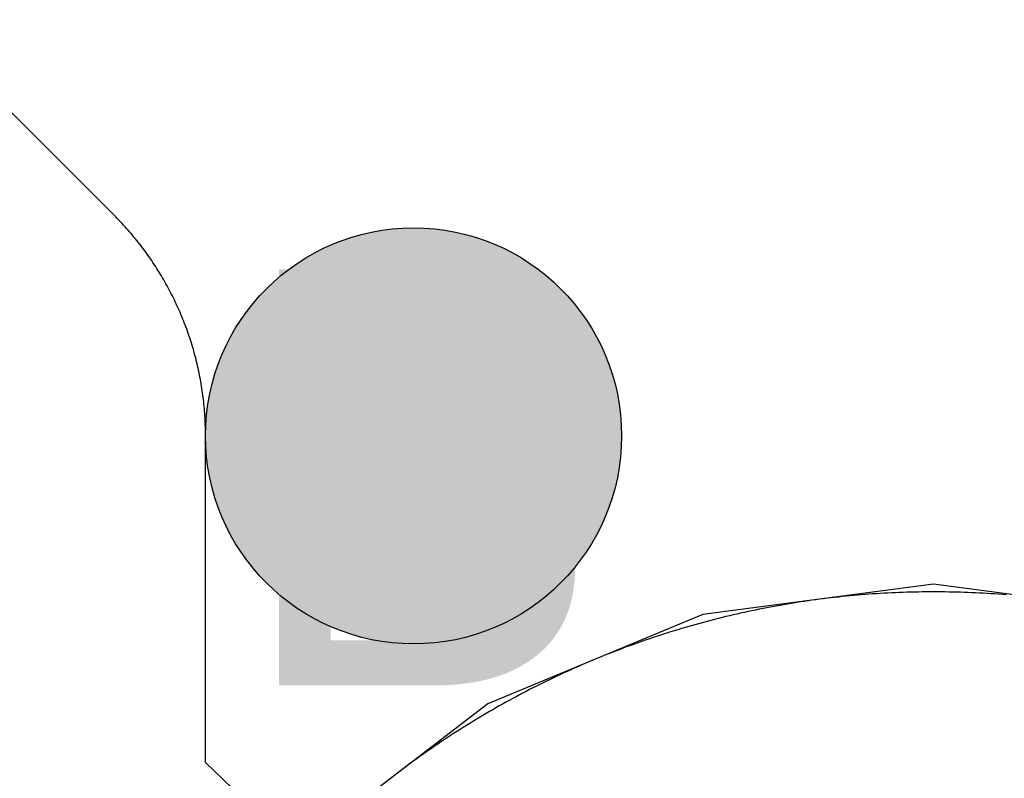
# Model space of a CAD drawing. Header units: millimetres. Extents: x -1.5 to 11.1, y -3 to 5.
# Tile 114 of 256: x 0.8061 to 0.8534, y 2.1335 to 2.17. Entities that reach past the tile are written whole.
import ezdxf

# ---------------------------------------------------------------- set-up
doc = ezdxf.new("R2010")
doc.units = ezdxf.units.MM
doc.header["$MEASUREMENT"] = 0
for name, color, linetype, true_color in [('BottomLayer', 5, 'Continuous', 0x0000ff), ('DrillDrawing', 1, 'Continuous', 0xff0000), ('Metal_2', 7, 'Continuous', 0x7f0000), ('Metal_3', 7, 'Continuous', 0x3f7f00), ('TopLayer', 1, 'Continuous', 0xff0000)]:
    doc.layers.add(name, color=color, linetype=linetype, true_color=true_color)
doc.styles.add('textstyle593', font='txt')

msp = doc.modelspace()

# ---------------------------------------------------------------- hatches: boundary and pattern name
at = {"layer": 'BottomLayer', "true_color": 0x0000ff}
h = msp.add_hatch(color=5, dxfattribs=at)
edge = h.paths.add_edge_path(flags=0)
edge.add_arc((0.825, 2.15), 0.01, 0, 360)
at = {"layer": 'Metal_2', "true_color": 0x7f0000}
h = msp.add_hatch(color=16, dxfattribs=at)
edge = h.paths.add_edge_path(flags=0)
edge.add_arc((0.825, 2.15), 0.01, 0, 360)
at = {"layer": 'Metal_3', "true_color": 0x3f7f00}
h = msp.add_hatch(color=76, dxfattribs=at)
edge = h.paths.add_edge_path(flags=0)
edge.add_arc((0.825, 2.15), 0.01, 0, 360)
at = {"layer": 'TopLayer', "true_color": 0xff0000}
h = msp.add_hatch(color=1, dxfattribs=at)
edge = h.paths.add_edge_path(flags=0)
edge.add_arc((0.825, 2.15), 0.01, 0, 360)

# ---------------------------------------------------------------- linework, layer by layer
at = {"layer": 'BottomLayer'}
for p, q in [((0.85, 2.142867), (0.838905, 2.141406)), ((0.861095, 2.141406), (0.85, 2.142867)), ((0.838905, 2.141406), (0.828567, 2.137124)), ((0.828567, 2.137124), (0.819689, 2.130311))]:
    msp.add_line(p, q, dxfattribs=at)
at = {"layer": 'BottomLayer', "color": 5, "true_color": 0x0000ff}
msp.add_circle((0.825, 2.15), 0.01, dxfattribs=at)
at = {"layer": 'Metal_2'}
for p, q in [((0.844877, 2.14219), (0.844695, 2.142168)), ((0.845059, 2.142212), (0.844877, 2.14219)), ((0.845241, 2.142233), (0.845059, 2.142212)), ((0.845424, 2.142253), (0.845241, 2.142233)), ((0.845606, 2.142272), (0.845424, 2.142253)), ((0.845789, 2.142291), (0.845606, 2.142272)), ((0.845971, 2.142309), (0.845789, 2.142291)), ((0.846154, 2.142326), (0.845971, 2.142309)), ((0.846337, 2.142342), (0.846154, 2.142326)), ((0.846519, 2.142357), (0.846337, 2.142342)), ((0.846702, 2.142372), (0.846519, 2.142357)), ((0.846885, 2.142386), (0.846702, 2.142372)), ((0.847068, 2.142399), (0.846885, 2.142386)), ((0.847251, 2.142411), (0.847068, 2.142399)), ((0.847434, 2.142423), (0.847251, 2.142411)), ((0.847617, 2.142433), (0.847434, 2.142423)), ((0.8478, 2.142443), (0.847617, 2.142433)), ((0.847983, 2.142452), (0.8478, 2.142443)), ((0.848167, 2.14246), (0.847983, 2.142452)), ((0.84835, 2.142468), (0.848167, 2.14246)), ((0.848533, 2.142475), (0.84835, 2.142468)), ((0.848716, 2.142481), (0.848533, 2.142475)), ((0.8489, 2.142486), (0.848716, 2.142481)), ((0.849083, 2.14249), (0.8489, 2.142486)), ((0.849266, 2.142494), (0.849083, 2.14249)), ((0.84945, 2.142497), (0.849266, 2.142494)), ((0.849633, 2.142498), (0.84945, 2.142497)), ((0.849817, 2.1425), (0.849633, 2.142498)), ((0.85, 2.1425), (0.849817, 2.1425)), ((0.850183, 2.1425), (0.85, 2.1425)), ((0.850367, 2.142498), (0.850183, 2.1425)), ((0.85055, 2.142497), (0.850367, 2.142498)), ((0.850734, 2.142494), (0.85055, 2.142497)), ((0.850917, 2.14249), (0.850734, 2.142494)), ((0.8511, 2.142486), (0.850917, 2.14249)), ((0.851284, 2.142481), (0.8511, 2.142486)), ((0.851467, 2.142475), (0.851284, 2.142481)), ((0.85165, 2.142468), (0.851467, 2.142475)), ((0.851834, 2.14246), (0.85165, 2.142468)), ((0.852017, 2.142452), (0.851834, 2.14246)), ((0.8522, 2.142443), (0.852017, 2.142452)), ((0.852383, 2.142433), (0.8522, 2.142443)), ((0.852566, 2.142423), (0.852383, 2.142433)), ((0.852749, 2.142411), (0.852566, 2.142423)), ((0.852932, 2.142399), (0.852749, 2.142411)), ((0.853115, 2.142386), (0.852932, 2.142399)), ((0.853298, 2.142372), (0.853115, 2.142386)), ((0.853481, 2.142357), (0.853298, 2.142372)), ((0.841979, 2.141736), (0.841799, 2.141701)), ((0.842159, 2.14177), (0.841979, 2.141736)), ((0.842339, 2.141804), (0.842159, 2.14177)), ((0.84252, 2.141837), (0.842339, 2.141804)), ((0.8427, 2.141869), (0.84252, 2.141837)), ((0.842881, 2.1419), (0.8427, 2.141869)), ((0.843062, 2.14193), (0.842881, 2.1419)), ((0.843243, 2.14196), (0.843062, 2.14193)), ((0.843424, 2.141988), (0.843243, 2.14196)), ((0.843605, 2.142016), (0.843424, 2.141988)), ((0.843787, 2.142044), (0.843605, 2.142016)), ((0.843968, 2.14207), (0.843787, 2.142044)), ((0.84415, 2.142095), (0.843968, 2.14207)), ((0.844331, 2.14212), (0.84415, 2.142095)), ((0.844513, 2.142144), (0.844331, 2.14212)), ((0.844695, 2.142168), (0.844513, 2.142144)), ((0.839829, 2.141265), (0.839651, 2.141221)), ((0.840007, 2.141309), (0.839829, 2.141265)), ((0.840186, 2.141351), (0.840007, 2.141309)), ((0.840364, 2.141393), (0.840186, 2.141351)), ((0.840543, 2.141434), (0.840364, 2.141393)), ((0.840722, 2.141475), (0.840543, 2.141434)), ((0.840901, 2.141515), (0.840722, 2.141475)), ((0.84108, 2.141554), (0.840901, 2.141515)), ((0.841259, 2.141592), (0.84108, 2.141554)), ((0.841439, 2.141629), (0.841259, 2.141592)), ((0.841619, 2.141666), (0.841439, 2.141629)), ((0.841799, 2.141701), (0.841619, 2.141666)), ((0.838058, 2.140788), (0.837882, 2.140736)), ((0.838234, 2.140839), (0.838058, 2.140788)), ((0.838411, 2.14089), (0.838234, 2.140839)), ((0.838587, 2.140939), (0.838411, 2.14089)), ((0.838764, 2.140988), (0.838587, 2.140939)), ((0.838941, 2.141036), (0.838764, 2.140988)), ((0.839118, 2.141083), (0.838941, 2.141036)), ((0.839296, 2.14113), (0.839118, 2.141083)), ((0.839473, 2.141176), (0.839296, 2.14113)), ((0.839651, 2.141221), (0.839473, 2.141176)), ((0.836484, 2.140293), (0.83631, 2.140235)), ((0.836658, 2.140351), (0.836484, 2.140293)), ((0.836832, 2.140409), (0.836658, 2.140351)), ((0.837006, 2.140465), (0.836832, 2.140409)), ((0.837181, 2.140521), (0.837006, 2.140465)), ((0.837356, 2.140576), (0.837181, 2.140521)), ((0.837531, 2.14063), (0.837356, 2.140576)), ((0.837707, 2.140683), (0.837531, 2.14063)), ((0.837882, 2.140736), (0.837707, 2.140683)), ((0.835273, 2.139867), (0.835101, 2.139803)), ((0.835445, 2.13993), (0.835273, 2.139867)), ((0.835617, 2.139992), (0.835445, 2.13993)), ((0.83579, 2.140054), (0.835617, 2.139992)), ((0.835963, 2.140115), (0.83579, 2.140054)), ((0.836136, 2.140175), (0.835963, 2.140115)), ((0.83631, 2.140235), (0.836136, 2.140175)), ((0.834075, 2.139404), (0.833905, 2.139335)), ((0.834246, 2.139472), (0.834075, 2.139404)), ((0.834416, 2.13954), (0.834246, 2.139472)), ((0.834587, 2.139607), (0.834416, 2.13954)), ((0.834758, 2.139673), (0.834587, 2.139607)), ((0.834929, 2.139738), (0.834758, 2.139673)), ((0.835101, 2.139803), (0.834929, 2.139738)), ((0.832893, 2.138905), (0.832725, 2.138831)), ((0.833061, 2.138978), (0.832893, 2.138905)), ((0.833229, 2.139051), (0.833061, 2.138978)), ((0.833398, 2.139123), (0.833229, 2.139051)), ((0.833567, 2.139194), (0.833398, 2.139123)), ((0.833736, 2.139265), (0.833567, 2.139194)), ((0.833905, 2.139335), (0.833736, 2.139265)), ((0.831891, 2.138449), (0.831725, 2.138371)), ((0.832057, 2.138527), (0.831891, 2.138449)), ((0.832224, 2.138604), (0.832057, 2.138527)), ((0.83239, 2.13868), (0.832224, 2.138604)), ((0.832557, 2.138756), (0.83239, 2.13868)), ((0.832725, 2.138831), (0.832557, 2.138756)), ((0.830902, 2.137967), (0.830738, 2.137885)), ((0.831066, 2.138049), (0.830902, 2.137967)), ((0.83123, 2.138131), (0.831066, 2.138049)), ((0.831395, 2.138211), (0.83123, 2.138131)), ((0.83156, 2.138291), (0.831395, 2.138211)), ((0.831725, 2.138371), (0.83156, 2.138291)), ((0.829925, 2.13746), (0.829764, 2.137373)), ((0.830087, 2.137546), (0.829925, 2.13746)), ((0.830249, 2.137632), (0.830087, 2.137546)), ((0.830412, 2.137717), (0.830249, 2.137632)), ((0.830575, 2.137801), (0.830412, 2.137717)), ((0.830738, 2.137885), (0.830575, 2.137801)), ((0.829122, 2.137018), (0.828962, 2.136928)), ((0.829282, 2.137108), (0.829122, 2.137018)), ((0.829442, 2.137197), (0.829282, 2.137108)), ((0.829603, 2.137285), (0.829442, 2.137197)), ((0.829764, 2.137373), (0.829603, 2.137285)), ((0.828328, 2.136559), (0.82817, 2.136465)), ((0.828486, 2.136652), (0.828328, 2.136559)), ((0.828644, 2.136745), (0.828486, 2.136652)), ((0.828803, 2.136837), (0.828644, 2.136745)), ((0.828962, 2.136928), (0.828803, 2.136837)), ((0.827544, 2.136083), (0.827389, 2.135986)), ((0.8277, 2.13618), (0.827544, 2.136083)), ((0.827856, 2.136276), (0.8277, 2.13618)), ((0.828013, 2.136371), (0.827856, 2.136276)), ((0.82817, 2.136465), (0.828013, 2.136371)), ((0.826771, 2.13559), (0.826617, 2.13549)), ((0.826925, 2.13569), (0.826771, 2.13559)), ((0.827079, 2.135789), (0.826925, 2.13569)), ((0.827233, 2.135888), (0.827079, 2.135789)), ((0.827389, 2.135986), (0.827233, 2.135888)), ((0.82616, 2.135184), (0.826008, 2.135081)), ((0.826312, 2.135286), (0.82616, 2.135184)), ((0.826465, 2.135388), (0.826312, 2.135286)), ((0.826617, 2.13549), (0.826465, 2.135388)), ((0.825406, 2.134661), (0.825257, 2.134555)), ((0.825556, 2.134767), (0.825406, 2.134661)), ((0.825707, 2.134872), (0.825556, 2.134767)), ((0.825857, 2.134977), (0.825707, 2.134872)), ((0.826008, 2.135081), (0.825857, 2.134977)), ((0.824812, 2.134232), (0.824664, 2.134123)), ((0.82496, 2.13434), (0.824812, 2.134232)), ((0.825108, 2.134448), (0.82496, 2.13434)), ((0.825257, 2.134555), (0.825108, 2.134448)), ((0.824079, 2.13368), (0.823934, 2.133568)), ((0.824225, 2.133792), (0.824079, 2.13368)), ((0.824371, 2.133903), (0.824225, 2.133792)), ((0.824517, 2.134013), (0.824371, 2.133903)), ((0.824664, 2.134123), (0.824517, 2.134013)), ((0.823934, 2.133568), (0.823789, 2.133455))]:
    msp.add_line(p, q, dxfattribs=at)
at = {"layer": 'Metal_2', "color": 16, "true_color": 0x7f0000}
msp.add_circle((0.825, 2.15), 0.01, dxfattribs=at)
at = {"layer": 'Metal_3'}
for p, q in [((0.844877, 2.14219), (0.844695, 2.142168)), ((0.845059, 2.142212), (0.844877, 2.14219)), ((0.845241, 2.142233), (0.845059, 2.142212)), ((0.845424, 2.142253), (0.845241, 2.142233)), ((0.845606, 2.142272), (0.845424, 2.142253)), ((0.845789, 2.142291), (0.845606, 2.142272)), ((0.845971, 2.142309), (0.845789, 2.142291)), ((0.846154, 2.142326), (0.845971, 2.142309)), ((0.846337, 2.142342), (0.846154, 2.142326)), ((0.846519, 2.142357), (0.846337, 2.142342)), ((0.846702, 2.142372), (0.846519, 2.142357)), ((0.846885, 2.142386), (0.846702, 2.142372)), ((0.847068, 2.142399), (0.846885, 2.142386)), ((0.847251, 2.142411), (0.847068, 2.142399)), ((0.847434, 2.142423), (0.847251, 2.142411)), ((0.847617, 2.142433), (0.847434, 2.142423)), ((0.8478, 2.142443), (0.847617, 2.142433)), ((0.847983, 2.142452), (0.8478, 2.142443)), ((0.848167, 2.14246), (0.847983, 2.142452)), ((0.84835, 2.142468), (0.848167, 2.14246)), ((0.848533, 2.142475), (0.84835, 2.142468)), ((0.848716, 2.142481), (0.848533, 2.142475)), ((0.8489, 2.142486), (0.848716, 2.142481)), ((0.849083, 2.14249), (0.8489, 2.142486)), ((0.849266, 2.142494), (0.849083, 2.14249)), ((0.84945, 2.142497), (0.849266, 2.142494)), ((0.849633, 2.142498), (0.84945, 2.142497)), ((0.849817, 2.1425), (0.849633, 2.142498)), ((0.85, 2.1425), (0.849817, 2.1425)), ((0.850183, 2.1425), (0.85, 2.1425)), ((0.850367, 2.142498), (0.850183, 2.1425)), ((0.85055, 2.142497), (0.850367, 2.142498)), ((0.850734, 2.142494), (0.85055, 2.142497)), ((0.850917, 2.14249), (0.850734, 2.142494)), ((0.8511, 2.142486), (0.850917, 2.14249)), ((0.851284, 2.142481), (0.8511, 2.142486)), ((0.851467, 2.142475), (0.851284, 2.142481)), ((0.85165, 2.142468), (0.851467, 2.142475)), ((0.851834, 2.14246), (0.85165, 2.142468)), ((0.852017, 2.142452), (0.851834, 2.14246)), ((0.8522, 2.142443), (0.852017, 2.142452)), ((0.852383, 2.142433), (0.8522, 2.142443)), ((0.852566, 2.142423), (0.852383, 2.142433)), ((0.852749, 2.142411), (0.852566, 2.142423)), ((0.852932, 2.142399), (0.852749, 2.142411)), ((0.853115, 2.142386), (0.852932, 2.142399)), ((0.853298, 2.142372), (0.853115, 2.142386)), ((0.853481, 2.142357), (0.853298, 2.142372)), ((0.841979, 2.141736), (0.841799, 2.141701)), ((0.842159, 2.14177), (0.841979, 2.141736)), ((0.842339, 2.141804), (0.842159, 2.14177)), ((0.84252, 2.141837), (0.842339, 2.141804)), ((0.8427, 2.141869), (0.84252, 2.141837)), ((0.842881, 2.1419), (0.8427, 2.141869)), ((0.843062, 2.14193), (0.842881, 2.1419)), ((0.843243, 2.14196), (0.843062, 2.14193)), ((0.843424, 2.141988), (0.843243, 2.14196)), ((0.843605, 2.142016), (0.843424, 2.141988)), ((0.843787, 2.142044), (0.843605, 2.142016)), ((0.843968, 2.14207), (0.843787, 2.142044)), ((0.84415, 2.142095), (0.843968, 2.14207)), ((0.844331, 2.14212), (0.84415, 2.142095)), ((0.844513, 2.142144), (0.844331, 2.14212)), ((0.844695, 2.142168), (0.844513, 2.142144)), ((0.839829, 2.141265), (0.839651, 2.141221)), ((0.840007, 2.141309), (0.839829, 2.141265)), ((0.840186, 2.141351), (0.840007, 2.141309)), ((0.840364, 2.141393), (0.840186, 2.141351)), ((0.840543, 2.141434), (0.840364, 2.141393)), ((0.840722, 2.141475), (0.840543, 2.141434)), ((0.840901, 2.141515), (0.840722, 2.141475)), ((0.84108, 2.141554), (0.840901, 2.141515)), ((0.841259, 2.141592), (0.84108, 2.141554)), ((0.841439, 2.141629), (0.841259, 2.141592)), ((0.841619, 2.141666), (0.841439, 2.141629)), ((0.841799, 2.141701), (0.841619, 2.141666)), ((0.838058, 2.140788), (0.837882, 2.140736)), ((0.838234, 2.140839), (0.838058, 2.140788)), ((0.838411, 2.14089), (0.838234, 2.140839)), ((0.838587, 2.140939), (0.838411, 2.14089)), ((0.838764, 2.140988), (0.838587, 2.140939)), ((0.838941, 2.141036), (0.838764, 2.140988)), ((0.839118, 2.141083), (0.838941, 2.141036)), ((0.839296, 2.14113), (0.839118, 2.141083)), ((0.839473, 2.141176), (0.839296, 2.14113)), ((0.839651, 2.141221), (0.839473, 2.141176)), ((0.836484, 2.140293), (0.83631, 2.140235)), ((0.836658, 2.140351), (0.836484, 2.140293)), ((0.836832, 2.140409), (0.836658, 2.140351)), ((0.837006, 2.140465), (0.836832, 2.140409)), ((0.837181, 2.140521), (0.837006, 2.140465)), ((0.837356, 2.140576), (0.837181, 2.140521)), ((0.837531, 2.14063), (0.837356, 2.140576)), ((0.837707, 2.140683), (0.837531, 2.14063)), ((0.837882, 2.140736), (0.837707, 2.140683)), ((0.835273, 2.139867), (0.835101, 2.139803)), ((0.835445, 2.13993), (0.835273, 2.139867)), ((0.835617, 2.139992), (0.835445, 2.13993)), ((0.83579, 2.140054), (0.835617, 2.139992)), ((0.835963, 2.140115), (0.83579, 2.140054)), ((0.836136, 2.140175), (0.835963, 2.140115)), ((0.83631, 2.140235), (0.836136, 2.140175)), ((0.834075, 2.139404), (0.833905, 2.139335)), ((0.834246, 2.139472), (0.834075, 2.139404)), ((0.834416, 2.13954), (0.834246, 2.139472)), ((0.834587, 2.139607), (0.834416, 2.13954)), ((0.834758, 2.139673), (0.834587, 2.139607)), ((0.834929, 2.139738), (0.834758, 2.139673)), ((0.835101, 2.139803), (0.834929, 2.139738)), ((0.832893, 2.138905), (0.832725, 2.138831)), ((0.833061, 2.138978), (0.832893, 2.138905)), ((0.833229, 2.139051), (0.833061, 2.138978)), ((0.833398, 2.139123), (0.833229, 2.139051)), ((0.833567, 2.139194), (0.833398, 2.139123)), ((0.833736, 2.139265), (0.833567, 2.139194)), ((0.833905, 2.139335), (0.833736, 2.139265)), ((0.831891, 2.138449), (0.831725, 2.138371)), ((0.832057, 2.138527), (0.831891, 2.138449)), ((0.832224, 2.138604), (0.832057, 2.138527)), ((0.83239, 2.13868), (0.832224, 2.138604)), ((0.832557, 2.138756), (0.83239, 2.13868)), ((0.832725, 2.138831), (0.832557, 2.138756)), ((0.830902, 2.137967), (0.830738, 2.137885)), ((0.831066, 2.138049), (0.830902, 2.137967)), ((0.83123, 2.138131), (0.831066, 2.138049)), ((0.831395, 2.138211), (0.83123, 2.138131)), ((0.83156, 2.138291), (0.831395, 2.138211)), ((0.831725, 2.138371), (0.83156, 2.138291)), ((0.829925, 2.13746), (0.829764, 2.137373)), ((0.830087, 2.137546), (0.829925, 2.13746)), ((0.830249, 2.137632), (0.830087, 2.137546)), ((0.830412, 2.137717), (0.830249, 2.137632)), ((0.830575, 2.137801), (0.830412, 2.137717)), ((0.830738, 2.137885), (0.830575, 2.137801)), ((0.829122, 2.137018), (0.828962, 2.136928)), ((0.829282, 2.137108), (0.829122, 2.137018)), ((0.829442, 2.137197), (0.829282, 2.137108)), ((0.829603, 2.137285), (0.829442, 2.137197)), ((0.829764, 2.137373), (0.829603, 2.137285)), ((0.828328, 2.136559), (0.82817, 2.136465)), ((0.828486, 2.136652), (0.828328, 2.136559)), ((0.828644, 2.136745), (0.828486, 2.136652)), ((0.828803, 2.136837), (0.828644, 2.136745)), ((0.828962, 2.136928), (0.828803, 2.136837)), ((0.827544, 2.136083), (0.827389, 2.135986)), ((0.8277, 2.13618), (0.827544, 2.136083)), ((0.827856, 2.136276), (0.8277, 2.13618)), ((0.828013, 2.136371), (0.827856, 2.136276)), ((0.82817, 2.136465), (0.828013, 2.136371)), ((0.826771, 2.13559), (0.826617, 2.13549)), ((0.826925, 2.13569), (0.826771, 2.13559)), ((0.827079, 2.135789), (0.826925, 2.13569)), ((0.827233, 2.135888), (0.827079, 2.135789)), ((0.827389, 2.135986), (0.827233, 2.135888)), ((0.82616, 2.135184), (0.826008, 2.135081)), ((0.826312, 2.135286), (0.82616, 2.135184)), ((0.826465, 2.135388), (0.826312, 2.135286)), ((0.826617, 2.13549), (0.826465, 2.135388)), ((0.825406, 2.134661), (0.825257, 2.134555)), ((0.825556, 2.134767), (0.825406, 2.134661)), ((0.825707, 2.134872), (0.825556, 2.134767)), ((0.825857, 2.134977), (0.825707, 2.134872)), ((0.826008, 2.135081), (0.825857, 2.134977)), ((0.824812, 2.134232), (0.824664, 2.134123)), ((0.82496, 2.13434), (0.824812, 2.134232)), ((0.825108, 2.134448), (0.82496, 2.13434)), ((0.825257, 2.134555), (0.825108, 2.134448)), ((0.824079, 2.13368), (0.823934, 2.133568)), ((0.824225, 2.133792), (0.824079, 2.13368)), ((0.824371, 2.133903), (0.824225, 2.133792)), ((0.824517, 2.134013), (0.824371, 2.133903)), ((0.824664, 2.134123), (0.824517, 2.134013)), ((0.823934, 2.133568), (0.823789, 2.133455))]:
    msp.add_line(p, q, dxfattribs=at)
at = {"layer": 'Metal_3', "color": 76, "true_color": 0x3f7f00}
msp.add_circle((0.825, 2.15), 0.01, dxfattribs=at)
at = {"layer": 'TopLayer'}
for p, q in [((0.810607, 2.160607), (0.765, 2.206213)), ((0.810685, 2.160528), (0.810607, 2.160607)), ((0.81076, 2.160451), (0.810685, 2.160528)), ((0.810836, 2.160373), (0.81076, 2.160451)), ((0.810911, 2.160294), (0.810836, 2.160373)), ((0.810985, 2.160214), (0.810911, 2.160294)), ((0.811059, 2.160134), (0.810985, 2.160214)), ((0.811133, 2.160053), (0.811059, 2.160134)), ((0.811206, 2.159972), (0.811133, 2.160053)), ((0.811278, 2.15989), (0.811206, 2.159972)), ((0.811349, 2.159808), (0.811278, 2.15989)), ((0.81142, 2.159725), (0.811349, 2.159808)), ((0.811491, 2.159642), (0.81142, 2.159725)), ((0.811561, 2.159558), (0.811491, 2.159642)), ((0.81163, 2.159474), (0.811561, 2.159558)), ((0.811698, 2.159389), (0.81163, 2.159474)), ((0.811766, 2.159304), (0.811698, 2.159389)), ((0.811834, 2.159218), (0.811766, 2.159304)), ((0.8119, 2.159131), (0.811834, 2.159218)), ((0.811967, 2.159045), (0.8119, 2.159131)), ((0.812032, 2.158957), (0.811967, 2.159045)), ((0.812097, 2.15887), (0.812032, 2.158957)), ((0.812161, 2.158781), (0.812097, 2.15887)), ((0.812225, 2.158693), (0.812161, 2.158781)), ((0.812287, 2.158604), (0.812225, 2.158693)), ((0.81235, 2.158514), (0.812287, 2.158604)), ((0.812411, 2.158424), (0.81235, 2.158514)), ((0.812472, 2.158334), (0.812411, 2.158424)), ((0.812532, 2.158243), (0.812472, 2.158334)), ((0.812592, 2.158151), (0.812532, 2.158243)), ((0.812651, 2.158059), (0.812592, 2.158151)), ((0.812709, 2.157967), (0.812651, 2.158059)), ((0.812767, 2.157875), (0.812709, 2.157967)), ((0.812824, 2.157782), (0.812767, 2.157875)), ((0.81288, 2.157688), (0.812824, 2.157782)), ((0.812936, 2.157594), (0.81288, 2.157688)), ((0.81299, 2.1575), (0.812936, 2.157594)), ((0.813045, 2.157405), (0.81299, 2.1575)), ((0.813098, 2.15731), (0.813045, 2.157405)), ((0.813151, 2.157215), (0.813098, 2.15731)), ((0.813203, 2.157119), (0.813151, 2.157215)), ((0.813255, 2.157023), (0.813203, 2.157119)), ((0.813275, 2.156985), (0.813255, 2.157023)), ((0.813305, 2.156926), (0.813275, 2.156985)), ((0.813355, 2.156829), (0.813305, 2.156926)), ((0.813405, 2.156732), (0.813355, 2.156829)), ((0.813453, 2.156634), (0.813405, 2.156732)), ((0.813501, 2.156536), (0.813453, 2.156634)), ((0.813548, 2.156438), (0.813501, 2.156536)), ((0.813595, 2.156339), (0.813548, 2.156438)), ((0.81364, 2.15624), (0.813595, 2.156339)), ((0.813685, 2.156141), (0.81364, 2.15624)), ((0.81373, 2.156041), (0.813685, 2.156141)), ((0.813773, 2.155941), (0.81373, 2.156041)), ((0.813816, 2.155841), (0.813773, 2.155941)), ((0.813858, 2.15574), (0.813816, 2.155841)), ((0.8139, 2.155639), (0.813858, 2.15574)), ((0.81394, 2.155538), (0.8139, 2.155639)), ((0.81398, 2.155437), (0.81394, 2.155538)), ((0.814019, 2.155335), (0.81398, 2.155437)), ((0.814058, 2.155233), (0.814019, 2.155335)), ((0.814095, 2.15513), (0.814058, 2.155233)), ((0.814132, 2.155028), (0.814095, 2.15513)), ((0.814169, 2.154925), (0.814132, 2.155028)), ((0.814204, 2.154822), (0.814169, 2.154925)), ((0.814239, 2.154718), (0.814204, 2.154822)), ((0.814273, 2.154615), (0.814239, 2.154718)), ((0.814306, 2.154511), (0.814273, 2.154615)), ((0.814338, 2.154406), (0.814306, 2.154511)), ((0.81437, 2.154302), (0.814338, 2.154406)), ((0.814401, 2.154197), (0.81437, 2.154302)), ((0.814431, 2.154093), (0.814401, 2.154197)), ((0.81446, 2.153988), (0.814431, 2.154093)), ((0.814489, 2.153882), (0.81446, 2.153988)), ((0.814517, 2.153777), (0.814489, 2.153882)), ((0.814544, 2.153671), (0.814517, 2.153777)), ((0.81457, 2.153565), (0.814544, 2.153671)), ((0.814596, 2.153459), (0.81457, 2.153565)), ((0.81462, 2.153353), (0.814596, 2.153459)), ((0.814645, 2.153247), (0.81462, 2.153353)), ((0.814657, 2.153188), (0.814645, 2.153247)), ((0.814668, 2.15314), (0.814657, 2.153188)), ((0.81469, 2.153033), (0.814668, 2.15314)), ((0.814712, 2.152926), (0.81469, 2.153033)), ((0.814733, 2.152819), (0.814712, 2.152926)), ((0.814753, 2.152712), (0.814733, 2.152819)), ((0.814772, 2.152605), (0.814753, 2.152712)), ((0.814791, 2.152497), (0.814772, 2.152605)), ((0.814809, 2.15239), (0.814791, 2.152497)), ((0.814825, 2.152282), (0.814809, 2.15239)), ((0.814842, 2.152174), (0.814825, 2.152282)), ((0.814857, 2.152066), (0.814842, 2.152174)), ((0.814872, 2.151958), (0.814857, 2.152066)), ((0.814886, 2.15185), (0.814872, 2.151958)), ((0.814899, 2.151741), (0.814886, 2.15185)), ((0.814911, 2.151633), (0.814899, 2.151741)), ((0.814922, 2.151525), (0.814911, 2.151633)), ((0.814933, 2.151416), (0.814922, 2.151525)), ((0.814943, 2.151307), (0.814933, 2.151416)), ((0.814952, 2.151199), (0.814943, 2.151307)), ((0.81496, 2.15109), (0.814952, 2.151199)), ((0.814968, 2.150981), (0.81496, 2.15109)), ((0.814975, 2.150872), (0.814968, 2.150981)), ((0.814978, 2.150819), (0.814975, 2.150872)), ((0.814981, 2.150763), (0.814978, 2.150819)), ((0.814986, 2.150654), (0.814981, 2.150763)), ((0.81499, 2.150545), (0.814986, 2.150654)), ((0.814994, 2.150436), (0.81499, 2.150545)), ((0.814997, 2.150327), (0.814994, 2.150436)), ((0.814998, 2.150218), (0.814997, 2.150327)), ((0.815, 2.150109), (0.814998, 2.150218)), ((0.815, 2.15), (0.815, 2.150109)), ((0.815, 2.149978), (0.815, 2.15)), ((0.815, 2.134293), (0.815, 2.149978)), ((0.844877, 2.14219), (0.844695, 2.142168)), ((0.845059, 2.142212), (0.844877, 2.14219)), ((0.845241, 2.142233), (0.845059, 2.142212)), ((0.845424, 2.142253), (0.845241, 2.142233)), ((0.845606, 2.142272), (0.845424, 2.142253)), ((0.845789, 2.142291), (0.845606, 2.142272)), ((0.845971, 2.142309), (0.845789, 2.142291)), ((0.846154, 2.142326), (0.845971, 2.142309)), ((0.846337, 2.142342), (0.846154, 2.142326)), ((0.846519, 2.142357), (0.846337, 2.142342)), ((0.846702, 2.142372), (0.846519, 2.142357)), ((0.846885, 2.142386), (0.846702, 2.142372)), ((0.847068, 2.142399), (0.846885, 2.142386)), ((0.847251, 2.142411), (0.847068, 2.142399)), ((0.847434, 2.142423), (0.847251, 2.142411)), ((0.847617, 2.142433), (0.847434, 2.142423)), ((0.8478, 2.142443), (0.847617, 2.142433)), ((0.847983, 2.142452), (0.8478, 2.142443)), ((0.848167, 2.14246), (0.847983, 2.142452)), ((0.84835, 2.142468), (0.848167, 2.14246)), ((0.848533, 2.142475), (0.84835, 2.142468)), ((0.848716, 2.142481), (0.848533, 2.142475)), ((0.8489, 2.142486), (0.848716, 2.142481)), ((0.849083, 2.14249), (0.8489, 2.142486)), ((0.849266, 2.142494), (0.849083, 2.14249)), ((0.84945, 2.142497), (0.849266, 2.142494)), ((0.849633, 2.142498), (0.84945, 2.142497)), ((0.849817, 2.1425), (0.849633, 2.142498)), ((0.85, 2.1425), (0.849817, 2.1425)), ((0.850183, 2.1425), (0.85, 2.1425)), ((0.850367, 2.142498), (0.850183, 2.1425)), ((0.85055, 2.142497), (0.850367, 2.142498)), ((0.850734, 2.142494), (0.85055, 2.142497)), ((0.850917, 2.14249), (0.850734, 2.142494)), ((0.8511, 2.142486), (0.850917, 2.14249)), ((0.851284, 2.142481), (0.8511, 2.142486)), ((0.851467, 2.142475), (0.851284, 2.142481)), ((0.85165, 2.142468), (0.851467, 2.142475)), ((0.851834, 2.14246), (0.85165, 2.142468)), ((0.852017, 2.142452), (0.851834, 2.14246)), ((0.8522, 2.142443), (0.852017, 2.142452)), ((0.852383, 2.142433), (0.8522, 2.142443)), ((0.852566, 2.142423), (0.852383, 2.142433)), ((0.852749, 2.142411), (0.852566, 2.142423)), ((0.852932, 2.142399), (0.852749, 2.142411)), ((0.853115, 2.142386), (0.852932, 2.142399)), ((0.853298, 2.142372), (0.853115, 2.142386)), ((0.853481, 2.142357), (0.853298, 2.142372)), ((0.841979, 2.141736), (0.841799, 2.141701)), ((0.842159, 2.14177), (0.841979, 2.141736)), ((0.842339, 2.141804), (0.842159, 2.14177)), ((0.84252, 2.141837), (0.842339, 2.141804)), ((0.8427, 2.141869), (0.84252, 2.141837)), ((0.842881, 2.1419), (0.8427, 2.141869)), ((0.843062, 2.14193), (0.842881, 2.1419)), ((0.843243, 2.14196), (0.843062, 2.14193)), ((0.843424, 2.141988), (0.843243, 2.14196)), ((0.843605, 2.142016), (0.843424, 2.141988)), ((0.843787, 2.142044), (0.843605, 2.142016)), ((0.843968, 2.14207), (0.843787, 2.142044)), ((0.84415, 2.142095), (0.843968, 2.14207)), ((0.844331, 2.14212), (0.84415, 2.142095)), ((0.844513, 2.142144), (0.844331, 2.14212)), ((0.844695, 2.142168), (0.844513, 2.142144)), ((0.839829, 2.141265), (0.839651, 2.141221)), ((0.840007, 2.141309), (0.839829, 2.141265)), ((0.840186, 2.141351), (0.840007, 2.141309)), ((0.840364, 2.141393), (0.840186, 2.141351)), ((0.840543, 2.141434), (0.840364, 2.141393)), ((0.840722, 2.141475), (0.840543, 2.141434)), ((0.840901, 2.141515), (0.840722, 2.141475)), ((0.84108, 2.141554), (0.840901, 2.141515)), ((0.841259, 2.141592), (0.84108, 2.141554)), ((0.841439, 2.141629), (0.841259, 2.141592)), ((0.841619, 2.141666), (0.841439, 2.141629)), ((0.841799, 2.141701), (0.841619, 2.141666)), ((0.838058, 2.140788), (0.837882, 2.140736)), ((0.838234, 2.140839), (0.838058, 2.140788)), ((0.838411, 2.14089), (0.838234, 2.140839)), ((0.838587, 2.140939), (0.838411, 2.14089)), ((0.838764, 2.140988), (0.838587, 2.140939)), ((0.838941, 2.141036), (0.838764, 2.140988)), ((0.839118, 2.141083), (0.838941, 2.141036)), ((0.839296, 2.14113), (0.839118, 2.141083)), ((0.839473, 2.141176), (0.839296, 2.14113)), ((0.839651, 2.141221), (0.839473, 2.141176)), ((0.836484, 2.140293), (0.83631, 2.140235)), ((0.836658, 2.140351), (0.836484, 2.140293)), ((0.836832, 2.140409), (0.836658, 2.140351)), ((0.837006, 2.140465), (0.836832, 2.140409)), ((0.837181, 2.140521), (0.837006, 2.140465)), ((0.837356, 2.140576), (0.837181, 2.140521)), ((0.837531, 2.14063), (0.837356, 2.140576)), ((0.837707, 2.140683), (0.837531, 2.14063)), ((0.837882, 2.140736), (0.837707, 2.140683)), ((0.835273, 2.139867), (0.835101, 2.139803)), ((0.835445, 2.13993), (0.835273, 2.139867)), ((0.835617, 2.139992), (0.835445, 2.13993)), ((0.83579, 2.140054), (0.835617, 2.139992)), ((0.835963, 2.140115), (0.83579, 2.140054)), ((0.836136, 2.140175), (0.835963, 2.140115)), ((0.83631, 2.140235), (0.836136, 2.140175)), ((0.834075, 2.139404), (0.833905, 2.139335)), ((0.834246, 2.139472), (0.834075, 2.139404)), ((0.834416, 2.13954), (0.834246, 2.139472)), ((0.834587, 2.139607), (0.834416, 2.13954)), ((0.834758, 2.139673), (0.834587, 2.139607)), ((0.834929, 2.139738), (0.834758, 2.139673)), ((0.835101, 2.139803), (0.834929, 2.139738)), ((0.832893, 2.138905), (0.832725, 2.138831)), ((0.833061, 2.138978), (0.832893, 2.138905)), ((0.833229, 2.139051), (0.833061, 2.138978)), ((0.833398, 2.139123), (0.833229, 2.139051)), ((0.833567, 2.139194), (0.833398, 2.139123)), ((0.833736, 2.139265), (0.833567, 2.139194)), ((0.833905, 2.139335), (0.833736, 2.139265)), ((0.831891, 2.138449), (0.831725, 2.138371)), ((0.832057, 2.138527), (0.831891, 2.138449)), ((0.832224, 2.138604), (0.832057, 2.138527)), ((0.83239, 2.13868), (0.832224, 2.138604)), ((0.832557, 2.138756), (0.83239, 2.13868)), ((0.832725, 2.138831), (0.832557, 2.138756)), ((0.830902, 2.137967), (0.830738, 2.137885)), ((0.831066, 2.138049), (0.830902, 2.137967)), ((0.83123, 2.138131), (0.831066, 2.138049)), ((0.831395, 2.138211), (0.83123, 2.138131)), ((0.83156, 2.138291), (0.831395, 2.138211)), ((0.831725, 2.138371), (0.83156, 2.138291)), ((0.829925, 2.13746), (0.829764, 2.137373)), ((0.830087, 2.137546), (0.829925, 2.13746)), ((0.830249, 2.137632), (0.830087, 2.137546)), ((0.830412, 2.137717), (0.830249, 2.137632)), ((0.830575, 2.137801), (0.830412, 2.137717)), ((0.830738, 2.137885), (0.830575, 2.137801)), ((0.829122, 2.137018), (0.828962, 2.136928)), ((0.829282, 2.137108), (0.829122, 2.137018)), ((0.829442, 2.137197), (0.829282, 2.137108)), ((0.829603, 2.137285), (0.829442, 2.137197)), ((0.829764, 2.137373), (0.829603, 2.137285)), ((0.828328, 2.136559), (0.82817, 2.136465)), ((0.828486, 2.136652), (0.828328, 2.136559)), ((0.828644, 2.136745), (0.828486, 2.136652)), ((0.828803, 2.136837), (0.828644, 2.136745)), ((0.828962, 2.136928), (0.828803, 2.136837)), ((0.827544, 2.136083), (0.827389, 2.135986)), ((0.8277, 2.13618), (0.827544, 2.136083)), ((0.827856, 2.136276), (0.8277, 2.13618)), ((0.828013, 2.136371), (0.827856, 2.136276)), ((0.82817, 2.136465), (0.828013, 2.136371)), ((0.826771, 2.13559), (0.826617, 2.13549)), ((0.826925, 2.13569), (0.826771, 2.13559)), ((0.827079, 2.135789), (0.826925, 2.13569)), ((0.827233, 2.135888), (0.827079, 2.135789)), ((0.827389, 2.135986), (0.827233, 2.135888)), ((0.82616, 2.135184), (0.826008, 2.135081)), ((0.826312, 2.135286), (0.82616, 2.135184)), ((0.826465, 2.135388), (0.826312, 2.135286)), ((0.826617, 2.13549), (0.826465, 2.135388)), ((0.825406, 2.134661), (0.825257, 2.134555)), ((0.825556, 2.134767), (0.825406, 2.134661)), ((0.825707, 2.134872), (0.825556, 2.134767)), ((0.825857, 2.134977), (0.825707, 2.134872)), ((0.826008, 2.135081), (0.825857, 2.134977)), ((0.816295, 2.13305), (0.815, 2.134293)), ((0.824812, 2.134232), (0.824664, 2.134123)), ((0.82496, 2.13434), (0.824812, 2.134232)), ((0.825108, 2.134448), (0.82496, 2.13434)), ((0.825257, 2.134555), (0.825108, 2.134448)), ((0.824079, 2.13368), (0.823934, 2.133568)), ((0.824225, 2.133792), (0.824079, 2.13368)), ((0.824371, 2.133903), (0.824225, 2.133792)), ((0.824517, 2.134013), (0.824371, 2.133903)), ((0.824664, 2.134123), (0.824517, 2.134013)), ((0.823934, 2.133568), (0.823789, 2.133455))]:
    msp.add_line(p, q, dxfattribs=at)
at = {"layer": 'TopLayer', "color": 1, "true_color": 0xff0000}
msp.add_circle((0.825, 2.15), 0.01, dxfattribs=at)

# ---------------------------------------------------------------- texts
at = {"layer": 'DrillDrawing', "style": 'textstyle593'}
msp.add_text('B', height=0.02, dxfattribs=at).set_placement((0.816335, 2.138003))

doc.saveas('drawing.dxf')
